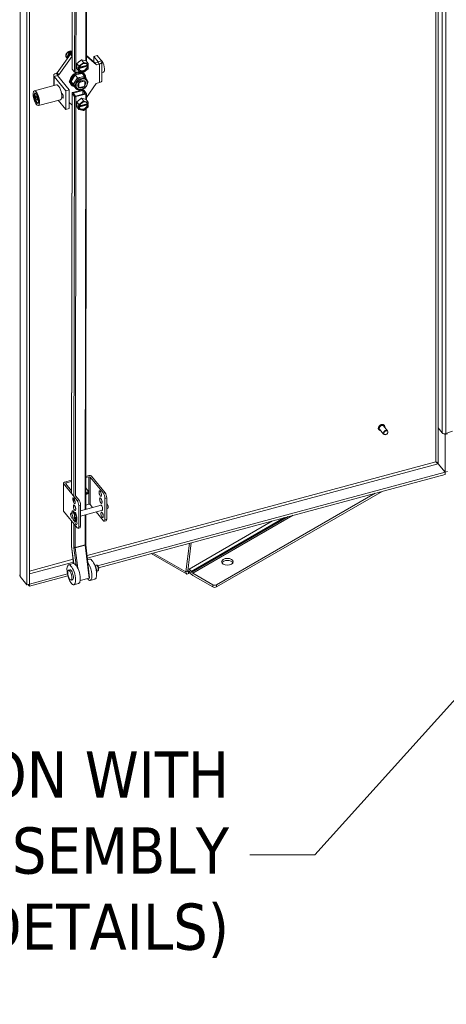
# Model space of a CAD drawing. Header units: inches. Extents: x 15 to 394, y 11 to 241.
# Tile 79 of 83: x 346 to 361, y 162 to 198. Entities that reach past the tile are written whole.
import ezdxf

# ---------------------------------------------------------------- set-up
doc = ezdxf.new("R2010")
doc.units = ezdxf.units.IN
doc.header["$LTSCALE"] = 24
doc.header["$MEASUREMENT"] = 0
doc.layers.get('0').update_dxf_attribs({"lineweight": 0})
for name, color, linetype, lineweight in [('Symbol (ANSI)', 7, 'Continuous', 5), ('Visible (ANSI)', 7, 'Continuous', 5), ('Visible Narrow (ANSI)', 7, 'Continuous', 5)]:
    doc.layers.add(name, color=color, linetype=linetype, lineweight=lineweight)
doc.styles.add('ROMANS', font='tahoma.ttf')
doc.dimstyles.new('Default (ANSI)$7', dxfattribs={"dimscale": 24, "dimtxt": 0.07, "dimasz": 0.098425, "dimexe": 0.125, "dimexo": 0.0625, "dimgap": 0.031496, "dimtad": 0, "dimtih": 1, "dimtoh": 1, "dimrnd": 1e-08, "dimzin": 0, "dimdsep": 46, "dimtxsty": 'ROMANS', "dimblk": 'Filled-1', "dimcen": 0.09, "dimdle": 0.393701, "dimclrd": 256, "dimclre": 256, "dimclrt": 256, "dimadec": 0, "dimazin": 0, "dimtfac": 0.928571, "dimtofl": 0, "dimtmove": 0, "dimatfit": 3, "dimfxl": 0, "dimtolj": 1, "dimtzin": 0, "dimlwd": -1, "dimlwe": -1, "dimarcsym": 0})

# ---------------------------------------------------------------- blocks, each defined once
blk = doc.blocks.new('Filled-1')
at = {"color": 0}
for p, q in [((0, 0), (-1, 0.179)), ((-1, 0.179), (-1, -0.179)), ((-1, 0), (0, 0)), ((-1, -0.179), (0, 0))]:
    blk.add_line(p, q, dxfattribs=at)
at = {"color": 0, "flags": 128}
blk.add_lwpolyline([(-1, -0.179), (0, 0)], dxfattribs=at)
at = {"color": 0}
blk.add_solid([(-1, -0.179), (0, 0), (-1, 0.179), (-1, -0.179)], dxfattribs=at)

msp = doc.modelspace()

# ---------------------------------------------------------------- linework, layer by layer
at = {"layer": 'Visible (ANSI)'}
for p, q in [((361.0587, 183.1043), (361.0587, 216.1725)), ((346.1059, 213.2186), (346.1059, 177.4067)), ((346.197, 213.2431), (346.197, 177.4312)), ((348.2913, 211.1024), (348.2706, 196.4321)), ((347.7702, 210.5887), (347.7498, 196.1559)), ((347.2105, 196.0111), (347.6921, 196.6947)), ((347.2685, 195.9392), (347.7502, 196.6228)), ((347.5221, 196.6323), (347.5961, 196.7676)), ((347.5881, 196.5471), (347.5221, 196.6323)), ((347.5571, 196.5891), (347.5221, 196.6323)), ((347.5406, 196.5727), (347.5431, 196.5696)), ((347.5961, 196.7676), (347.7439, 196.8074)), ((347.631, 196.7243), (347.5961, 196.7676)), ((347.6356, 196.618), (347.6356, 196.6277)), ((347.6451, 196.6379), (347.6538, 196.6402)), ((347.6837, 196.735), (347.6582, 196.7665)), ((347.6757, 196.6714), (347.6757, 196.7068)), ((347.6809, 196.6981), (347.6809, 196.7096)), ((347.682, 196.6947), (347.6874, 196.688)), ((347.6882, 196.7187), (347.6882, 196.7215)), ((347.7506, 196.7104), (347.6921, 196.6947)), ((347.7502, 196.6228), (347.6921, 196.6947)), ((347.6934, 196.695), (347.6934, 196.7104)), ((347.7001, 196.6968), (347.7001, 196.7733)), ((347.7286, 196.7283), (347.7181, 196.7414)), ((347.7507, 196.799), (347.7439, 196.8074)), ((347.7505, 196.6229), (347.7502, 196.6228)), ((348.2708, 196.6247), (348.6317, 196.3046)), ((348.2709, 196.645), (348.5737, 196.3765)), ((348.5419, 196.4047), (348.5422, 196.6122)), ((348.6666, 196.6456), (348.5422, 196.6122)), ((348.5422, 196.6122), (348.698, 196.4192)), ((348.6666, 196.6456), (348.8225, 196.4526)), ((347.9192, 196.178), (347.9195, 196.3549)), ((347.9192, 196.178), (347.9971, 196.0817)), ((347.9195, 196.3549), (348.0895, 196.4889)), ((347.9195, 196.3549), (347.9973, 196.2585)), ((347.9688, 196.186), (347.9689, 196.2243)), ((347.9688, 196.186), (347.9943, 196.1928)), ((347.9986, 196.1492), (347.9688, 196.186)), ((347.9689, 196.2243), (347.9986, 196.1875)), ((347.9986, 196.1875), (347.9987, 196.2469)), ((347.9986, 196.1875), (348.0171, 196.1924)), ((348.3057, 196.253), (348.0028, 196.1718)), ((348.0028, 196.1718), (348.017, 196.1542)), ((348.0082, 196.2642), (348.1593, 196.3833)), ((348.0183, 196.1992), (348.3087, 196.2771)), ((348.0224, 196.2154), (348.3057, 196.2913)), ((348.0895, 196.4889), (348.2593, 196.446)), ((348.0895, 196.4889), (348.1674, 196.3925)), ((348.3289, 196.1636), (348.1777, 196.0445)), ((348.1782, 196.3884), (348.3291, 196.3503)), ((348.2593, 196.446), (348.3372, 196.3496)), ((348.3057, 196.2913), (348.32, 196.2736)), ((348.3199, 196.2354), (348.3057, 196.253)), ((348.3087, 196.2876), (348.3087, 196.2771)), ((348.3087, 196.2771), (348.3384, 196.2403)), ((348.3384, 196.2403), (348.3199, 196.2354)), ((348.32, 196.2736), (348.3385, 196.2786)), ((348.3384, 196.2403), (348.3383, 196.1809)), ((348.3386, 196.3381), (348.3385, 196.2786)), ((348.6909, 196.4079), (348.5737, 196.3765)), ((348.6317, 196.3046), (348.5737, 196.3765)), ((348.7489, 196.3361), (348.6317, 196.3046)), ((348.8358, 195.7401), (348.8367, 196.4154)), ((347.0817, 195.9207), (347.0812, 195.5534)), ((347.5189, 195.3599), (347.096, 195.8836)), ((347.1695, 196.0001), (347.2105, 196.0111)), ((347.2685, 195.9392), (347.2105, 196.0111)), ((347.6433, 195.3933), (347.2204, 195.9169)), ((347.2275, 195.9282), (347.2685, 195.9392)), ((347.8627, 195.9367), (347.7127, 195.702)), ((347.7533, 196.1467), (347.8411, 196.038)), ((348.1244, 195.9873), (347.8627, 195.9367)), ((347.8627, 195.9367), (347.9438, 195.8363)), ((347.9438, 195.8363), (347.8688, 195.7189)), ((348.0439, 196.0685), (347.891, 196.0275)), ((348.0746, 195.8616), (347.9438, 195.8363)), ((347.9985, 196.0897), (347.9986, 196.1492)), ((348.017, 196.1542), (347.9986, 196.1492)), ((348.1588, 196.0394), (348.0079, 196.0775)), ((348.2055, 195.8869), (348.0746, 195.8616)), ((348.1244, 195.9873), (348.2055, 195.8869)), ((348.1907, 195.9784), (348.2057, 195.9598)), ((348.2566, 195.8028), (348.2055, 195.8869)), ((348.2508, 195.8099), (348.2842, 195.7686)), ((348.8362, 196.0302), (348.8929, 196.0454)), ((347.1814, 195.5802), (346.3786, 195.365)), ((347.7083, 195.5888), (347.7233, 195.5702)), ((347.7127, 195.702), (347.8246, 195.518)), ((347.7127, 195.702), (347.7939, 195.6016)), ((347.8688, 195.7189), (347.7939, 195.6016)), ((347.7939, 195.6016), (347.8498, 195.5096)), ((347.8246, 195.518), (347.9057, 195.4176)), ((347.8498, 195.5096), (347.9057, 195.4176)), ((347.8603, 195.4945), (347.8937, 195.4532)), ((347.972, 195.522), (347.9952, 195.4933)), ((347.9884, 195.6467), (347.9955, 195.638)), ((347.9955, 195.638), (347.9952, 195.4933)), ((348.0153, 195.6779), (348.0222, 195.6693)), ((348.022, 195.4763), (348.1825, 195.5194)), ((348.1828, 195.7123), (348.0222, 195.6693)), ((348.1745, 195.7226), (348.1828, 195.7123)), ((348.2005, 195.7066), (348.2095, 195.6954)), ((348.2093, 195.5506), (348.2095, 195.6954)), ((348.6307, 195.6293), (348.2687, 195.1155)), ((348.3173, 195.7029), (348.3136, 195.709)), ((348.3156, 195.7001), (348.3173, 195.7029)), ((348.748, 195.6608), (348.6307, 195.6293)), ((346.4001, 195.2509), (346.4081, 195.2672)), ((346.4322, 195.174), (346.4321, 195.1016)), ((346.4321, 195.1016), (346.4874, 195.1164)), ((346.4321, 195.1016), (346.4645, 195.0253)), ((346.4647, 195.17), (346.4322, 195.174)), ((346.4971, 195.0937), (346.4647, 195.17)), ((346.497, 195.0213), (346.4971, 195.0937)), ((347.3571, 195.2957), (347.3937, 195.2504)), ((347.3635, 195.2622), (347.3695, 195.2638)), ((347.3643, 195.2579), (347.3688, 195.2548)), ((347.3935, 195.1032), (347.3713, 195.1307)), ((347.3813, 195.2517), (347.3906, 195.2542)), ((347.5179, 194.6846), (347.5189, 195.3599)), ((347.6433, 195.3933), (347.5189, 195.3599)), ((347.6424, 194.718), (347.6433, 195.3933)), ((347.7486, 195.2777), (347.7281, 180.7539)), ((347.7521, 195.2685), (347.8399, 195.1598)), ((348.1278, 195.3931), (347.7702, 195.2973)), ((347.7861, 195.2777), (348.1436, 195.3735)), ((347.8739, 195.1689), (347.7861, 195.2777)), ((348.2314, 195.2648), (347.8739, 195.1689)), ((347.8897, 195.1493), (348.2473, 195.2452)), ((347.9057, 195.4176), (347.9283, 195.422)), ((347.9175, 194.956), (348.0875, 195.09)), ((348.0875, 195.09), (348.2574, 195.0471)), ((348.0875, 195.09), (348.1654, 194.9936)), ((348.1436, 195.3735), (348.1434, 195.2412)), ((348.1436, 195.3735), (348.2314, 195.2648)), ((348.1776, 195.3826), (348.2654, 195.2739)), ((348.2689, 195.2647), (348.2686, 195.0332)), ((346.4645, 195.0253), (346.497, 195.034)), ((346.4645, 195.0253), (346.497, 195.0213)), ((346.4854, 194.9327), (346.5005, 194.9226)), ((347.3267, 195.0383), (346.5238, 194.8231)), ((347.5179, 194.6846), (347.249, 195.0175)), ((347.7476, 194.8381), (347.6427, 194.9312)), ((347.748, 194.8382), (347.7476, 194.8381)), ((347.9172, 194.7792), (347.9175, 194.956)), ((347.9172, 194.7792), (347.9951, 194.6828)), ((347.9175, 194.956), (347.9953, 194.8596)), ((347.9669, 194.7871), (347.9669, 194.8254)), ((347.9669, 194.8254), (347.9966, 194.7886)), ((347.9669, 194.7871), (347.9923, 194.794)), ((347.9966, 194.7503), (347.9669, 194.7871)), ((347.9965, 194.6909), (347.9966, 194.7503)), ((347.9966, 194.7886), (347.9967, 194.8481)), ((347.9966, 194.7886), (348.0151, 194.7936)), ((348.0151, 194.7553), (347.9966, 194.7503)), ((348.3037, 194.8542), (348.0008, 194.773)), ((348.0008, 194.773), (348.0151, 194.7553)), ((348.0062, 194.8653), (348.1573, 194.9844)), ((348.0163, 194.8004), (348.3067, 194.8782)), ((348.0205, 194.8165), (348.3038, 194.8924)), ((348.3269, 194.7647), (348.1757, 194.6456)), ((348.1762, 194.9895), (348.3272, 194.9514)), ((348.2574, 195.0471), (348.3352, 194.9508)), ((348.318, 194.8365), (348.3037, 194.8542)), ((348.3038, 194.8924), (348.318, 194.8748)), ((348.3067, 194.8887), (348.3067, 194.8782)), ((348.3067, 194.8782), (348.3364, 194.8414)), ((348.318, 194.8748), (348.3365, 194.8797)), ((348.3364, 194.8414), (348.318, 194.8365)), ((348.3364, 194.8414), (348.3364, 194.782)), ((348.3366, 194.9392), (348.3365, 194.8797)), ((347.6424, 194.718), (347.5179, 194.6846)), ((348.1569, 194.6406), (348.0059, 194.6787)), ((348.2681, 194.7184), (348.2476, 180.1484)), ((358.9014, 183.0421), (358.8993, 183.0446)), ((359.0757, 182.8782), (358.9293, 183.0594)), ((359.2215, 182.996), (359.0751, 183.1772)), ((359.098, 183.2009), (359.0959, 183.2034)), ((361.0587, 183.1043), (361.2034, 182.9251)), ((361.3343, 182.9014), (361.5828, 182.9845)), ((361.3088, 182.862), (361.2827, 182.8942)), ((361.3998, 182.8865), (361.3088, 182.862)), ((361.3088, 181.4996), (361.3088, 182.862)), ((348.6775, 178.0986), (361.3083, 181.4991)), ((361.0635, 181.8021), (361.3083, 181.4991)), ((361.064, 181.8027), (361.3088, 181.4996)), ((361.2125, 181.6189), (361.2107, 181.6199)), ((361.3083, 181.4991), (361.3083, 181.417)), ((361.3088, 181.4996), (361.3998, 181.5242)), ((347.7287, 181.2052), (347.4774, 181.1375)), ((347.5381, 181.1084), (347.7286, 181.1597)), ((348.361, 181.3754), (348.2492, 181.3453)), ((348.2492, 181.2999), (348.3606, 181.3299)), ((348.4104, 181.3194), (348.8866, 180.7298)), ((348.4607, 181.3544), (348.9512, 180.7471)), ((348.7101, 178.0253), (361.3083, 181.417)), ((347.4341, 181.0982), (347.4341, 180.1019)), ((347.4411, 181.0799), (347.9316, 180.4726)), ((347.5199, 181.0797), (347.7281, 180.8219)), ((347.7121, 180.8418), (347.7282, 180.8461)), ((348.2486, 180.9244), (348.3243, 180.8307)), ((348.3328, 180.8086), (348.3328, 180.7504)), ((352.9975, 177.3242), (359.019, 180.8007)), ((347.8836, 180.6295), (347.9962, 180.49)), ((348.2804, 180.7029), (348.2483, 180.6943)), ((348.2484, 180.7525), (348.2804, 180.7611)), ((348.9461, 179.7747), (348.9461, 180.5414)), ((349.0106, 180.5587), (349.0106, 179.7921)), ((358.7705, 180.7338), (352.9975, 177.4007)), ((347.4411, 180.0836), (347.9316, 179.4763)), ((347.7895, 180.0967), (347.7718, 180.092)), ((347.7858, 180.0918), (347.8034, 180.0965)), ((347.7945, 180.018), (347.7858, 180.0918)), ((347.8034, 180.0965), (347.8124, 180.0208)), ((347.991, 179.5176), (347.991, 180.2842)), ((348.0556, 180.3016), (348.0556, 179.5349)), ((348.0556, 180.0967), (348.8084, 180.2993)), ((348.0556, 179.9029), (348.8571, 180.1187)), ((348.3606, 180.3335), (348.2478, 180.3032)), ((348.4104, 180.3231), (348.4972, 180.2156)), ((348.6258, 180.0564), (348.8866, 179.7334)), ((349.0106, 180.16), (349.0519, 180.1711)), ((347.7117, 180.0041), (347.7797, 180.0224)), ((347.7266, 179.7301), (347.7254, 178.8905)), ((347.7604, 179.8234), (347.8284, 179.8417)), ((347.8013, 179.8344), (347.799, 179.8248)), ((347.8112, 180.0309), (347.8534, 180.0422)), ((347.8486, 179.7633), (347.8387, 179.8284)), ((347.8531, 179.8583), (347.8396, 179.8546)), ((347.8618, 179.9976), (347.8475, 179.9122)), ((347.8555, 179.849), (347.8652, 179.8516)), ((347.8564, 179.8331), (347.8663, 179.7681)), ((347.8568, 179.8561), (347.8866, 179.8402)), ((347.8795, 180.0024), (347.8618, 179.9976)), ((347.8934, 179.7107), (347.8758, 179.706)), ((348.2473, 179.9545), (348.2458, 178.8776)), ((348.9878, 179.7298), (348.9232, 179.7125)), ((348.0327, 179.4727), (347.9682, 179.4553)), ((347.7302, 178.8127), (347.8049, 178.1748)), ((348.2471, 178.8562), (348.3871, 177.6611)), ((351.8863, 177.87), (352.0177, 178.9158)), ((352.0813, 178.9329), (351.9526, 177.9083)), ((348.3874, 178.3329), (348.3108, 178.3124)), ((350.6272, 178.5414), (351.9124, 177.7994)), ((347.6196, 177.9329), (347.6706, 177.9466)), ((347.792, 178.1733), (347.622, 178.1277)), ((348.5913, 178.1085), (348.6314, 178.1193)), ((348.6459, 177.9048), (348.686, 177.9155)), ((351.9284, 177.8944), (351.9526, 177.9083)), ((352.0009, 177.8995), (351.9548, 177.9261)), ((351.9638, 177.9975), (352.0009, 177.976)), ((346.1059, 177.4067), (345.8611, 177.7097)), ((346.1975, 177.4309), (347.5775, 177.8024)), ((346.1975, 177.3488), (347.5957, 177.7253)), ((347.7167, 177.5707), (347.7677, 177.5844)), ((348.3651, 177.6457), (348.0445, 177.5597)), ((348.5816, 177.6085), (348.4117, 177.5629)), ((351.8863, 177.87), (351.9284, 177.8944)), ((351.9866, 177.8886), (352.0032, 177.8982)), ((351.9866, 177.8886), (351.9866, 177.8121)), ((351.9866, 177.8121), (352.0455, 177.8461)), ((352.0538, 177.8318), (352.0361, 177.8624)), ((352.083, 177.8895), (352.1006, 177.8588)), ((352.8649, 177.4007), (352.1358, 177.8217)), ((352.1358, 177.7452), (352.8649, 177.3242)), ((346.197, 177.4312), (346.1059, 177.4067)), ((346.1427, 177.4166), (346.1975, 177.3488)), ((346.197, 177.4315), (346.1975, 177.4309)), ((346.1975, 177.4309), (346.1975, 177.3488)), ((347.9862, 177.4489), (347.8162, 177.4033))]:
    msp.add_line(p, q, dxfattribs=at)
for centre, start, end in [((347.6793, 196.7187), 296.38502, 0), ((347.7355, 196.7339), 218.92672, 272.42602)]:
    msp.add_arc(centre, 0.00886, start, end, dxfattribs=at)
for centre, major_axis, ratio, start_param, end_param in [((347.6675, 196.6752), (-0.1269, -0.1025), 0.7399972, 3.5757554, 6.2831853), ((347.67, 196.6721), (-0.1269, -0.1025), 0.7399972, 4.6972814, 5.744479), ((347.67, 196.6721), (-0.1269, -0.1025), 0.7399972, 5.744479, 6.6917969), ((347.5725, 196.5932), (-0.0166, -0.0013), 0.5209706, 0.3423818, 1.9131781), ((347.67, 196.6721), (-0.1269, -0.1025), 0.7399972, 3.6500839, 4.6972814), ((347.6387, 196.7143), (-0.0099, 0.0126), 0.0099218, 4.0455952, 5.6163915), ((347.6481, 196.765), (0.0116, -0.0038), 0.5751286, 0.7234741, 1.7555641), ((347.6465, 196.6266), (0.0115, 0.0093), 0.7399972, 0.5376709, 0.7724922), ((347.6889, 196.7003), (-0.00689, -0.00557), 0.7399972, 5.744479, 6.2831853), ((347.6853, 196.7082), (0.00689, 0.00557), 0.7399972, 5.744479, 7.0186257), ((347.7043, 196.7801), (-0.00321, -0.00988), 0.2870243, 3.9889148, 5.5597112), ((347.7231, 196.7493), (-0.0041, 0.0117), 0.6665317, 1.5196093, 2.0583156), ((347.67, 196.6721), (-0.1269, -0.1025), 0.7399972, 3.5960658, 3.6500839), ((348.0701, 196.3358), (0.1167, 0.0942), 0.7399972, 1.3307175, 1.778113), ((348.1685, 196.2139), (-0.164, -0.1324), 0.7399972, 5.170161, 5.2690523), ((348.1685, 196.2139), (-0.1313, -0.106), 0.7399972, 5.8825448, 8.7454588), ((348.1685, 196.2139), (0.1313, 0.106), 0.7399972, 5.8825448, 8.7454588), ((348.1543, 196.2316), (-0.1313, -0.106), 0.7399972, 0.0910192, 2.4622735), ((348.1685, 196.2139), (-0.164, -0.1324), 0.7399972, 4.1229635, 4.2218548), ((348.1543, 196.2316), (0.1313, 0.106), 0.7399972, 5.8825448, 6.1921661), ((348.1685, 196.2139), (0.164, 0.1324), 0.7399972, 5.170161, 5.2690523), ((348.1685, 196.2139), (0.164, 0.1324), 0.7399972, 6.2173586, 6.3162499), ((348.6846, 196.4156), (0.0148, 0), 0.5769103, 5.1495368, 6.7203331), ((348.6846, 196.4156), (0.1521, -0.0002), 0.5769103, 5.1495368, 6.7203331), ((348.8356, 196.2593), (0.0573, -0.2139), 0.3458014, 0, 2.6948063), ((347.2338, 195.9205), (-0.1521, 0.0002), 0.5769103, 5.1495368, 6.7203331), ((347.2338, 195.9205), (-0.0148, 0), 0.5769103, 5.1495368, 6.7203331), ((347.9495, 195.7836), (0.2412, 0.1948), 0.7399972, 0, 3.1415927), ((347.9645, 195.765), (0.2412, 0.1948), 0.7399972, 5.6726179, 9.9762704), ((347.9745, 195.7527), (-0.2228, -0.18), 0.7399972, 4.6343252, 5.6397097), ((347.7873, 196.1558), (-0.0375, 0.0001), 0.5769103, 0, 0.4371478), ((347.8751, 196.0471), (0.0375, -0.0001), 0.5769103, 3.5787405, 5.1495368), ((348.0556, 195.6522), (-0.1953, -0.1577), 0.7399972, 4.0898199, 5.1370174), ((347.9745, 195.7527), (-0.2228, -0.18), 0.7399972, 3.5871276, 4.5925121), ((348.1685, 196.2139), (-0.164, -0.1324), 0.7399972, 6.2173586, 6.3162499), ((348.0556, 195.6522), (0.1953, 0.1577), 0.7399972, 0, 0.9482272), ((347.9745, 195.7527), (0.2228, 0.18), 0.7399972, 5.825849, 6.6807919), ((348.1685, 196.2139), (0.164, 0.1324), 0.7399972, 4.1229635, 4.2218548), ((347.254, 195.3093), (0.0726, -0.2709), 0.3458014, 0, 3.1415927), ((347.7088, 195.7197), (-0.0517, -0.0417), 0.7399972, 4.8114686, 6.6687611), ((347.6788, 195.7568), (-0.0517, -0.0417), 0.7399972, 0.5060953, 0.8624738), ((347.9745, 195.7527), (-0.2228, -0.18), 0.7399972, 5.6815228, 6.6869072), ((348.0556, 195.6522), (-0.1953, -0.1577), 0.7399972, 5.1370174, 6.184215), ((348.0556, 195.6522), (-0.1953, -0.1577), 0.7399972, 6.184215, 6.2831853), ((348.1024, 195.5943), (-0.1149, -0.0928), 0.7399972, 0.1035212, 0.3873154), ((348.1024, 195.5943), (-0.1149, -0.0928), 0.7399972, 4.8159102, 5.0997043), ((348.1024, 195.5943), (0.1149, 0.0928), 0.7399972, 4.8159102, 5.0997043), ((348.1024, 195.5943), (0.1149, 0.0928), 0.7399972, 0.1035212, 0.3873154), ((348.6837, 195.7403), (0.1521, -0.0002), 0.5769103, 5.1495368, 6.2831853), ((346.4646, 195.0977), (-0.0459, 0.1711), 0.3458014, 5.924227, 9.7837363), ((346.478, 195.1012), (-0.0497, 0.1854), 0.3458014, 0.1724422, 0.3774348), ((347.3504, 195.3351), (0.0206, -0.077), 0.3458014, 6.0447075, 6.6946544), ((347.3584, 195.3373), (0.0229, -0.0856), 0.3458014, 5.9057559, 6.5531934), ((347.3504, 195.3351), (0.0191, -0.0713), 0.3458014, 0, 0.3675318), ((347.3936, 195.1768), (0.0233, -0.087), 0.3458014, 5.6210006, 8.7625932), ((347.7861, 195.2777), (-0.0375, 0.0001), 0.5769103, 5.1495368, 6.7203331), ((347.8739, 195.1689), (-0.0375, 0.0001), 0.5769103, 0.4371478, 2.0079442), ((348.1436, 195.3735), (0.0375, -0.0001), 0.5769103, 0.4371478, 2.0079442), ((348.2314, 195.2648), (0.0375, -0.0001), 0.5769103, 5.1495368, 6.7203331), ((346.478, 195.1012), (0.0497, -0.1854), 0.3458014, 5.9057505, 6.1107431), ((348.0681, 194.9369), (0.1167, 0.0942), 0.7399972, 1.3307175, 1.778113), ((348.1665, 194.815), (-0.164, -0.1324), 0.7399972, 5.170161, 5.2690523), ((348.1665, 194.815), (0.1313, 0.106), 0.7399972, 5.8825448, 8.7454588), ((348.1665, 194.815), (-0.1313, -0.106), 0.7399972, 5.8825448, 8.7454588), ((348.1523, 194.8327), (-0.1313, -0.106), 0.7399972, 0.0910192, 2.4622735), ((348.1665, 194.815), (-0.164, -0.1324), 0.7399972, 4.1229635, 4.2218548), ((348.1523, 194.8327), (0.1313, 0.106), 0.7399972, 5.8825448, 6.1921661), ((348.1665, 194.815), (0.164, 0.1324), 0.7399972, 5.170161, 5.2690523), ((348.1665, 194.815), (0.164, 0.1324), 0.7399972, 6.2173586, 6.3162499), ((348.1665, 194.815), (-0.164, -0.1324), 0.7399972, 6.2173586, 6.3162499), ((348.1665, 194.815), (0.164, 0.1324), 0.7399972, 4.1229635, 4.2218548), ((359.0022, 183.1183), (-0.0729, -0.0589), 0.7399972, 3.1415927, 6.2831853), ((361.2877, 182.9478), (0.093, 0), 0.5773503, 3.57948, 5.2375427), ((347.5091, 181.0982), (-0.075, 0), 0.5773503, 5.1487213, 6.7195176), ((348.3764, 181.3103), (-0.0375, 0), 0.5773503, 3.577925, 5.1487213), ((348.3927, 181.3361), (0.075, 0), 0.5773503, 0.4363323, 2.0071286), ((347.5539, 181.0888), (-0.0375, 0), 0.5773503, 5.1487213, 6.7195176), ((348.242, 180.8086), (0.0907, 0), 0.5773503, 5.1487213, 6.7195176), ((347.9316, 180.3578), (0.0366, -0.1358), 0.3450664, 0.908242, 2.4790383), ((347.9962, 180.3752), (-0.0366, 0.1358), 0.3450664, 4.0498346, 5.6206309), ((348.242, 180.7504), (0.0907, 0), 0.5773503, 5.1487213, 6.2831853), ((348.8395, 180.7348), (0.027, -0.1001), 0.3450664, 4.3485475, 5.0762305), ((348.8601, 180.4797), (0.027, -0.1001), 0.3450664, 4.3485475, 5.0762305), ((348.8866, 180.6149), (0.0366, -0.1358), 0.3450664, 0.908242, 2.4790383), ((348.9512, 180.6323), (-0.0366, 0.1358), 0.3450664, 4.0498346, 5.6206309), ((347.5091, 180.1019), (-0.075, 0), 0.5773503, 0, 0.4363323), ((347.8238, 179.899), (-0.052, 0.193), 0.3450664, 6.0877114, 7.1416296), ((347.8415, 179.9037), (-0.052, 0.193), 0.3450664, 6.0877114, 6.2831853), ((347.8628, 179.9479), (-0.027, 0.1001), 0.3450664, 4.6976915, 6.7287886), ((348.3764, 180.3139), (0.0375, 0), 0.5773503, 0.4363323, 2.0071286), ((348.8178, 180.205), (-0.027, 0.1001), 0.3450664, 2.6959894, 6.7287886), ((349.0275, 180.2615), (0.0243, -0.0903), 0.3450664, 0, 2.9209554), ((347.8238, 179.899), (0.052, -0.193), 0.3450664, 4.9988867, 8.2951431), ((347.804, 179.9321), (0.0243, -0.0903), 0.3450664, 0, 3.1415927), ((347.7915, 179.8393), (0.0049, -0.0181), 0.3450664, 5.1085297, 6.8423614), ((347.8312, 179.9394), (-0.0243, 0.0903), 0.3450664, 4.9229187, 6.1482137), ((347.8312, 179.9394), (-0.0218, 0.0811), 0.3450664, 4.8691948, 6.1793404), ((347.8238, 179.8364), (-0.0097, 0.0362), 0.3450664, 4.3989005, 4.8782883), ((347.8864, 179.689), (0.027, -0.1001), 0.3450664, 4.3584272, 8.1424998), ((347.8536, 179.8774), (0.0058, -0.0217), 0.3450664, 4.8942449, 5.9696968), ((347.8561, 179.7594), (0.0049, -0.0181), 0.3450664, 4.3989005, 6.2111109), ((347.8415, 179.8411), (0.0097, -0.0362), 0.3450664, 1.2573078, 1.940339), ((347.8312, 179.9394), (0.0243, -0.0903), 0.3450664, 6.196742, 6.5138153), ((347.8312, 179.9394), (0.0218, -0.0811), 0.3450664, 0, 0.0336009), ((347.8135, 179.9346), (0.0519, -0.1926), 0.3450664, 6.2111109, 7.0668597), ((347.8864, 179.689), (-0.027, 0.1001), 0.3450664, 5.551809, 6.1843451), ((347.8737, 179.7641), (0.0049, -0.0181), 0.3450664, 4.3989005, 5.8127103), ((347.8415, 179.9037), (0.052, -0.193), 0.3450664, 0, 2.0119578), ((347.8893, 179.8224), (-0.0049, 0.0181), 0.3450664, 3.925267, 5.9696968), ((347.951, 179.7064), (0.027, -0.1001), 0.3450664, 4.4414927, 5.0762305), ((348.906, 179.9635), (0.027, -0.1001), 0.3450664, 4.3485475, 5.0762305), ((348.8866, 179.8482), (0.0366, -0.1358), 0.3450664, 5.6206309, 7.1914273), ((348.9512, 179.8656), (0.0366, -0.1358), 0.3450664, 0, 0.908242), ((347.9316, 179.5911), (0.0366, -0.1358), 0.3450664, 5.6206309, 7.1914273), ((347.9962, 179.6085), (0.0366, -0.1358), 0.3450664, 0, 0.908242), ((348.4845, 177.9707), (-0.0971, 0.3622), 0.3458014, 3.1415927, 6.2831853), ((353.3953, 178.1662), (0.2109, 0), 0.5773503, 0.3196873, 2.8219054), ((347.7191, 177.7655), (0.0485, -0.1811), 0.3458014, 0, 3.1415927), ((347.8891, 177.8111), (-0.0971, 0.3622), 0.3458014, 3.1415927, 6.2831853), ((348.3146, 177.9251), (0.0971, -0.3622), 0.3458014, 5.5676553, 8.7236112), ((348.5576, 177.9903), (-0.0546, 0.2037), 0.3458014, 3.6919637, 5.7328143), ((348.544, 177.9866), (-0.0546, 0.2037), 0.3458014, 4.1720885, 5.2526895), ((352.0009, 177.8421), (-0.082, 0.1421), 0.5773503, 4.712389, 5.4977871), ((348.3498, 177.6567), (0.0372, 0.0044), 0.3657272, 5.0930572, 6.2831853), ((352.0009, 177.8421), (-0.0352, 0.0609), 0.5773503, 4.712389, 5.452904), ((352.1358, 177.8791), (-0.082, 0.1421), 0.5773503, 1.5707963, 2.3561945), ((352.1358, 177.8791), (-0.0352, 0.0609), 0.5773503, 1.5707963, 2.3561945), ((352.9312, 177.439), (-0.0938, 0), 0.5773503, 0.7853982, 2.3561945), ((352.9312, 177.3625), (0.0938, 0), 0.5773503, 3.9269908, 5.4977871)]:
    msp.add_ellipse(centre, major_axis=major_axis, ratio=ratio, start_param=start_param, end_param=end_param, dxfattribs=at)
for centre, major_axis, ratio in [((346.4512, 195.0941), (0.0726, -0.2709), 0.3458014), ((346.4512, 195.0941), (0.0505, -0.1882), 0.3458014), ((359.1486, 182.9371), (-0.0729, -0.0589), 0.7399972), ((359.1536, 182.931), (-0.0638, -0.0515), 0.7399972), ((348.7749, 180.7175), (0.027, -0.1001), 0.3450664), ((347.8199, 180.4603), (0.027, -0.1001), 0.3450664), ((348.7955, 180.4623), (0.027, -0.1001), 0.3450664), ((347.8405, 180.2052), (0.027, -0.1001), 0.3450664), ((348.8415, 179.9461), (0.027, -0.1001), 0.3450664), ((347.7361, 179.9138), (0.0243, -0.0903), 0.3450664), ((353.3953, 178.2428), (-0.2109, 0), 0.5773503), ((347.7191, 177.7655), (0.0971, -0.3622), 0.3458014), ((347.6681, 177.7518), (-0.0485, 0.1811), 0.3458014)]:
    msp.add_ellipse(centre, major_axis=major_axis, ratio=ratio, dxfattribs=at)
for points, knots in [([(347.6113, 196.6381), (347.6087, 196.6323), (347.6065, 196.6264), (347.6033, 196.6146), (347.6022, 196.6088), (347.6011, 196.5975), (347.6011, 196.592), (347.6022, 196.5814), (347.6032, 196.5763), (347.6048, 196.5714), (347.6049, 196.5712), (347.605, 196.571)], [2.70270954, 2.70270954, 2.70270954, 2.70270954, 2.87791345, 2.87791345, 3.05369963, 3.05369963, 3.22948581, 3.22948581, 3.40527199, 3.40527199, 3.41293424, 3.41293424, 3.41293424, 3.41293424]), ([(347.6833, 196.7108), (347.6782, 196.7083), (347.6733, 196.7055), (347.6636, 196.6993), (347.659, 196.696), (347.65, 196.6888), (347.6457, 196.685), (347.6376, 196.6769), (347.6337, 196.6727), (347.6267, 196.6639), (347.6234, 196.6594), (347.6204, 196.6548)], [1.81747657, 1.81747657, 1.81747657, 1.81747657, 1.9607534, 1.9607534, 2.10403023, 2.10403023, 2.24730707, 2.24730707, 2.3905839, 2.3905839, 2.53386073, 2.53386073, 2.53386073, 2.53386073]), ([(347.6356, 196.6277), (347.6356, 196.6281), (347.6356, 196.6287), (347.636, 196.6299), (347.6363, 196.6306), (347.637, 196.6319), (347.6375, 196.6326), (347.6386, 196.6339), (347.6392, 196.6345), (347.6406, 196.6357), (347.6414, 196.6362), (347.6429, 196.6371), (347.6437, 196.6375), (347.6446, 196.6378), (347.6449, 196.6378), (347.6451, 196.6379)], [3.1415927, 3.1415927, 3.1415927, 3.1415927, 3.4204858, 3.4204858, 3.6639045, 3.6639045, 3.9050316, 3.9050316, 4.1494086, 4.1494086, 4.395732, 4.395732, 4.6406927, 4.6406927, 4.712389, 4.712389, 4.712389, 4.712389]), ([(347.6359, 196.6168), (347.6359, 196.6168), (347.6358, 196.6168), (347.6358, 196.6169), (347.6358, 196.617), (347.6357, 196.6171), (347.6357, 196.6172), (347.6356, 196.6174), (347.6356, 196.6175), (347.6356, 196.6177), (347.6356, 196.6179), (347.6356, 196.618)], [2.60288632, 2.60288632, 2.60288632, 2.60288632, 2.71062759, 2.71062759, 2.81836886, 2.81836886, 2.92611012, 2.92611012, 3.03385139, 3.03385139, 3.14159265, 3.14159265, 3.14159265, 3.14159265]), ([(347.6837, 196.735), (347.6844, 196.7341), (347.685, 196.7333), (347.6859, 196.7316), (347.6863, 196.7307), (347.6869, 196.7289), (347.6872, 196.728), (347.6877, 196.7262), (347.6879, 196.7253), (347.6881, 196.7234), (347.6882, 196.7225), (347.6882, 196.7215)], [4.712389, 4.712389, 4.712389, 4.712389, 5.0265482, 5.0265482, 5.3407075, 5.3407075, 5.6548668, 5.6548668, 5.969026, 5.969026, 6.2831853, 6.2831853, 6.2831853, 6.2831853]), ([(347.7506, 196.7246), (347.7505, 196.7246), (347.7504, 196.7246), (347.7456, 196.7251), (347.7408, 196.7252), (347.7359, 196.725)], [1.17746304, 1.17746304, 1.17746304, 1.17746304, 1.1808393, 1.1808393, 1.32411609, 1.32411609, 1.32411609, 1.32411609]), ([(347.8937, 195.4532), (347.9062, 195.4377), (347.9219, 195.4248), (347.9579, 195.4052), (347.9784, 195.3986), (348.0228, 195.3923), (348.0468, 195.3928), (348.0955, 195.4012), (348.1204, 195.4092), (348.1682, 195.4317), (348.1911, 195.4462), (348.2328, 195.4805), (348.2515, 195.5002), (348.2827, 195.5428), (348.2953, 195.5657), (348.3128, 195.6125), (348.3178, 195.6364), (348.3194, 195.6824), (348.3161, 195.7045), (348.303, 195.7408), (348.2947, 195.7556), (348.2842, 195.7686)], [2.1933654, 2.1933654, 2.1933654, 2.1933654, 2.4907611, 2.4907611, 2.7964829, 2.7964829, 3.1169132, 3.1169132, 3.4455341, 3.4455341, 3.7761617, 3.7761617, 4.1069584, 4.1069584, 4.4375398, 4.4375398, 4.7657981, 4.7657981, 5.0848269, 5.0848269, 5.3349581, 5.3349581, 5.3349581, 5.3349581]), ([(348.2079, 195.6987), (348.2005, 195.7078), (348.191, 195.7151), (348.1688, 195.7254), (348.1562, 195.7285), (348.1296, 195.7301), (348.1157, 195.7288), (348.0876, 195.7221), (348.0734, 195.7168), (348.0462, 195.7025), (348.0332, 195.6936), (348.0096, 195.6731), (347.999, 195.6616), (347.9814, 195.6371), (347.9743, 195.6241), (347.9644, 195.5981), (347.9616, 195.5851), (347.96, 195.5602), (347.9615, 195.5483), (347.9679, 195.5285), (347.9724, 195.5203), (347.9782, 195.5131)], [5.3349581, 5.3349581, 5.3349581, 5.3349581, 5.6852141, 5.6852141, 6.0173276, 6.0173276, 6.3324015, 6.3324015, 6.6426441, 6.6426441, 6.952299, 6.952299, 7.2619978, 7.2619978, 7.5716739, 7.5716739, 7.8826259, 7.8826259, 8.2007787, 8.2007787, 8.4765507, 8.4765507, 8.4765507, 8.4765507]), ([(358.8993, 183.0446), (358.893, 183.0524), (358.8884, 183.0615), (358.8828, 183.0814), (358.8819, 183.0923), (358.8839, 183.1148), (358.8869, 183.1265), (358.8966, 183.1495), (358.9033, 183.1607), (358.9196, 183.1816), (358.9293, 183.1913), (358.9506, 183.208), (358.9622, 183.215), (358.9864, 183.2257), (358.9988, 183.2294), (359.0234, 183.2331), (359.0355, 183.2331), (359.0579, 183.2292), (359.0682, 183.2254), (359.0844, 183.2154), (359.0907, 183.2099), (359.0959, 183.2034)], [5.744479, 5.744479, 5.744479, 5.744479, 6.0526875, 6.0526875, 6.3658036, 6.3658036, 6.6865693, 6.6865693, 7.010948, 7.010948, 7.3360859, 7.3360859, 7.6612673, 7.6612673, 7.9863771, 7.9863771, 8.3105053, 8.3105053, 8.6303694, 8.6303694, 8.8860716, 8.8860716, 8.8860716, 8.8860716]), ([(358.9669, 183.0129), (358.9613, 183.013), (358.9558, 183.0135), (358.9394, 183.0163), (358.9291, 183.0201), (358.9129, 183.0301), (358.9066, 183.0356), (358.9014, 183.0421)], [5.01714814, 5.01714814, 5.01714814, 5.01714814, 5.16891262, 5.16891262, 5.48877676, 5.48877676, 5.74447898, 5.74447898, 5.74447898, 5.74447898]), ([(359.098, 183.2009), (359.1043, 183.1931), (359.1089, 183.184), (359.1145, 183.1641), (359.1154, 183.1532), (359.114, 183.1383), (359.1135, 183.1345), (359.1127, 183.1307)], [2.60288632, 2.60288632, 2.60288632, 2.60288632, 2.91109485, 2.91109485, 3.22421096, 3.22421096, 3.33021716, 3.33021716, 3.33021716, 3.33021716]), ([(360.9705, 181.8793), (360.9945, 181.8721), (361.0247, 181.8563), (361.0451, 181.8329), (361.0531, 181.8237), (361.0596, 181.8135), (361.064, 181.8027)], [0, 0, 0, 0, 1.1271971, 1.1271971, 1.1271971, 1.5707963, 1.5707963, 1.5707963, 1.5707963]), ([(360.9705, 181.8793), (360.9857, 181.8618), (361.0077, 181.8363), (361.0329, 181.8187), (361.0428, 181.8117), (361.0532, 181.806), (361.0635, 181.8021)], [0, 0, 0, 0, 1.1271971, 1.1271971, 1.1271971, 1.5707963, 1.5707963, 1.5707963, 1.5707963]), ([(347.7254, 178.8905), (347.7254, 178.8856), (347.7255, 178.8806), (347.7257, 178.8706), (347.7259, 178.8655), (347.7264, 178.8552), (347.7267, 178.85), (347.7275, 178.8395), (347.728, 178.8342), (347.729, 178.8235), (347.7296, 178.8181), (347.7302, 178.8127)], [1.57079633, 1.57079633, 1.57079633, 1.57079633, 1.6231562, 1.6231562, 1.67551608, 1.67551608, 1.72787596, 1.72787596, 1.78023584, 1.78023584, 1.83259571, 1.83259571, 1.83259571, 1.83259571]), ([(348.2458, 178.8776), (348.2458, 178.8763), (348.2458, 178.875), (348.2458, 178.8723), (348.2459, 178.8709), (348.246, 178.8681), (348.2461, 178.8667), (348.2463, 178.8638), (348.2465, 178.8623), (348.2467, 178.8593), (348.2469, 178.8577), (348.2471, 178.8562)], [1.57079633, 1.57079633, 1.57079633, 1.57079633, 1.6231562, 1.6231562, 1.67551608, 1.67551608, 1.72787596, 1.72787596, 1.78023584, 1.78023584, 1.83259571, 1.83259571, 1.83259571, 1.83259571]), ([(348.686, 177.9155), (348.6904, 177.9167), (348.6945, 177.9188), (348.7017, 177.9243), (348.7046, 177.9278), (348.7104, 177.9368), (348.7125, 177.9425), (348.7163, 177.9578), (348.717, 177.968), (348.7165, 177.989), (348.7153, 177.9996), (348.7114, 178.0207), (348.7089, 178.031), (348.7027, 178.0509), (348.699, 178.0605), (348.6906, 178.0786), (348.6859, 178.087), (348.6748, 178.1025), (348.6685, 178.1095), (348.6568, 178.1164), (348.6535, 178.118), (348.6446, 178.1205), (348.6386, 178.1209), (348.6323, 178.1195), (348.6318, 178.1194), (348.6314, 178.1193)], [2.1008168, 2.1008168, 2.1008168, 2.1008168, 2.242566, 2.242566, 2.4063459, 2.4063459, 2.6571824, 2.6571824, 3.0663442, 3.0663442, 3.439163, 3.439163, 3.7895208, 3.7895208, 4.1376122, 4.1376122, 4.4985969, 4.4985969, 4.900954, 4.900954, 5.0402216, 5.0402216, 5.2278682, 5.2278682, 5.2424094, 5.2424094, 5.2424094, 5.2424094]), ([(351.9526, 177.9083), (351.9488, 177.8889), (351.9566, 177.8767), (351.9697, 177.8793), (351.9748, 177.8804), (351.9807, 177.8835), (351.9866, 177.8886)], [0, 0, 0, 0, 1.1271971, 1.1271971, 1.1271971, 1.5707963, 1.5707963, 1.5707963, 1.5707963]), ([(351.8863, 177.87), (351.8832, 177.831), (351.8973, 177.8024), (351.9221, 177.7953), (351.9401, 177.7902), (351.9633, 177.7961), (351.9866, 177.8121)], [0, 0, 0, 0, 0.9120227, 0.9120227, 0.9120227, 1.5707963, 1.5707963, 1.5707963, 1.5707963])]:
    msp.add_open_spline(points, degree=3, knots=knots, dxfattribs=at)
for points in [[(347.6204, 196.6548), (347.617, 196.6493), (347.6139, 196.6438), (347.6114, 196.6382)], [(360.9706, 181.8793), (360.9711, 181.8786), (360.9717, 181.878), (360.9722, 181.8773)], [(345.8611, 177.7097), (345.8506, 177.728), (345.8454, 177.7476), (345.8454, 177.7672)]]:
    msp.add_open_spline(points, degree=3, dxfattribs=at)
for points in [[(347.9973, 196.2585), (348.0028, 196.2614), (348.0082, 196.2642)], [(347.9987, 196.2469), (347.998, 196.2526), (347.9973, 196.2585)], [(348.1593, 196.3833), (348.1633, 196.3878), (348.1674, 196.3925)], [(348.1674, 196.3925), (348.1729, 196.3904), (348.1782, 196.3884)], [(348.3369, 196.1728), (348.3329, 196.1681), (348.3289, 196.1636)], [(348.3291, 196.3503), (348.3331, 196.3499), (348.3372, 196.3496)], [(348.3383, 196.1809), (348.3377, 196.1768), (348.3369, 196.1728)], [(348.3372, 196.3496), (348.3379, 196.3437), (348.3386, 196.3381)], [(347.9971, 196.0817), (347.9978, 196.0857), (347.9985, 196.0897)], [(348.0079, 196.0775), (348.0026, 196.0795), (347.9971, 196.0817)], [(348.1669, 196.0388), (348.1628, 196.0391), (348.1588, 196.0394)], [(348.1777, 196.0445), (348.1724, 196.0416), (348.1669, 196.0388)], [(347.9953, 194.8596), (348.0009, 194.8625), (348.0062, 194.8653)], [(347.9967, 194.8481), (347.9961, 194.8537), (347.9953, 194.8596)], [(348.1573, 194.9844), (348.1613, 194.9889), (348.1654, 194.9936)], [(348.1654, 194.9936), (348.1709, 194.9915), (348.1762, 194.9895)], [(348.3349, 194.7739), (348.3309, 194.7692), (348.3269, 194.7647)], [(348.3272, 194.9514), (348.3312, 194.951), (348.3352, 194.9508)], [(348.3364, 194.782), (348.3357, 194.778), (348.3349, 194.7739)], [(348.3352, 194.9508), (348.3359, 194.9449), (348.3366, 194.9392)], [(347.9951, 194.6828), (347.9958, 194.6869), (347.9965, 194.6909)], [(348.0059, 194.6787), (348.0006, 194.6807), (347.9951, 194.6828)], [(348.1649, 194.6399), (348.1608, 194.6402), (348.1569, 194.6406)], [(348.1757, 194.6456), (348.1704, 194.6428), (348.1649, 194.6399)]]:
    msp.add_rational_spline(points, [1, 1.00039648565, 1], degree=2, dxfattribs=at)
at = {"layer": 'Visible Narrow (ANSI)'}
for p, q in [((360.9705, 181.8793), (360.9705, 217.2209)), ((361.2034, 182.9251), (361.2034, 215.9932)), ((361.3343, 182.9014), (361.3343, 215.9561)), ((345.8611, 213.5216), (345.8611, 177.7097)), ((348.2697, 211.0966), (348.249, 196.4486)), ((347.7533, 196.1467), (347.7737, 210.5843)), ((347.8615, 210.4756), (347.8411, 196.038)), ((347.891, 196.0275), (347.9113, 210.414)), ((347.631, 196.7243), (347.5571, 196.5891)), ((347.5571, 196.5891), (347.5888, 196.5481)), ((347.607, 196.6372), (347.5788, 196.5855)), ((347.5788, 196.5855), (347.5978, 196.5609)), ((347.645, 196.7066), (347.6167, 196.6549)), ((347.6305, 196.6134), (347.6305, 196.623)), ((347.6768, 196.7367), (347.631, 196.7243)), ((347.6392, 196.6195), (347.6356, 196.624)), ((347.6831, 196.7169), (347.645, 196.7066)), ((347.6465, 196.6418), (347.6569, 196.6446)), ((347.6468, 196.6384), (347.6498, 196.6346)), ((347.6481, 196.7722), (347.7043, 196.7873)), ((347.6768, 196.7367), (347.6481, 196.7722)), ((347.6612, 196.7628), (347.7001, 196.7733)), ((347.6706, 196.6641), (347.6706, 196.7038)), ((347.6809, 196.6981), (347.6882, 196.6891)), ((347.6831, 196.7141), (347.6831, 196.7169)), ((347.6934, 196.7104), (347.6891, 196.7156)), ((347.7001, 196.7733), (347.725, 196.7424)), ((347.7043, 196.7873), (347.733, 196.7518)), ((347.7275, 196.7317), (347.715, 196.7472)), ((347.715, 196.7008), (347.715, 196.7472)), ((347.7268, 196.7306), (347.7268, 196.704)), ((347.7275, 196.7345), (347.7275, 196.7317)), ((347.7507, 196.7565), (347.733, 196.7518)), ((347.7506, 196.7351), (347.7393, 196.732)), ((347.7393, 196.732), (347.7393, 196.7292)), ((348.6909, 196.4079), (348.7489, 196.3361)), ((348.698, 196.4192), (348.8225, 196.4526)), ((348.698, 196.412), (348.698, 196.4192)), ((348.748, 195.6608), (348.7489, 196.3361)), ((347.0955, 195.5572), (347.096, 195.8836)), ((347.096, 195.8836), (347.2204, 195.9169)), ((347.1695, 196.0001), (347.2275, 195.9282)), ((347.2275, 195.9081), (347.2275, 195.9282)), ((347.4305, 195.1132), (347.3935, 195.1032)), ((347.7316, 180.7448), (347.7521, 195.2685)), ((347.8399, 195.1598), (347.8194, 180.6361)), ((347.8692, 180.6256), (347.8897, 195.1493)), ((348.2473, 195.2452), (348.247, 195.0497)), ((348.2465, 194.7014), (348.2259, 180.1425)), ((361.064, 183.0977), (361.064, 181.8027)), ((348.2928, 178.4662), (360.9705, 181.8793)), ((361.0635, 181.8021), (348.3044, 178.3671)), ((361.125, 181.7271), (361.1233, 181.7281)), ((348.3606, 181.3299), (348.3606, 180.3335)), ((348.4104, 180.3231), (348.4104, 181.3194)), ((347.4411, 180.0836), (347.4411, 181.0799)), ((347.5381, 181.0572), (347.5381, 181.1084)), ((347.8192, 180.5458), (347.819, 180.4071)), ((347.9962, 180.49), (347.9316, 180.4726)), ((348.2804, 180.7611), (348.2804, 180.7029)), ((348.9512, 180.7471), (348.8866, 180.7298)), ((348.9461, 180.5414), (349.0106, 180.5587)), ((347.8189, 180.3), (347.8188, 180.2113)), ((347.8686, 180.1713), (347.8686, 180.2352)), ((347.991, 180.2842), (348.0556, 180.3016)), ((347.7289, 178.8814), (347.7301, 179.7258)), ((347.8387, 179.8284), (347.8564, 179.8331)), ((347.8486, 179.7633), (347.8663, 179.7681)), ((347.8605, 179.7412), (347.8701, 179.7438)), ((348.2256, 179.9487), (348.2241, 178.858)), ((349.0106, 179.7921), (348.9461, 179.7747)), ((355.036, 179.7284), (352.0009, 177.976)), ((355.4708, 179.8454), (352.083, 177.8895)), ((355.6033, 179.8811), (352.1006, 177.8588)), ((355.7896, 179.9313), (352.1358, 177.8217)), ((347.8179, 179.6171), (347.8167, 178.7727)), ((347.8666, 178.7621), (347.8677, 179.5555)), ((348.0556, 179.5349), (347.991, 179.5176)), ((347.8076, 178.1747), (347.7334, 178.8079)), ((347.8183, 178.7469), (347.8925, 178.1136)), ((348.2241, 178.858), (347.8666, 178.7621)), ((348.2252, 178.8408), (347.8676, 178.7449)), ((347.9535, 178.012), (347.8676, 178.7449)), ((348.2252, 178.8408), (348.3651, 177.6457)), ((346.197, 177.9019), (347.7867, 178.3299)), ((350.6928, 178.5591), (351.8863, 177.87)), ((347.7983, 178.2308), (346.197, 177.7997)), ((351.9526, 177.9083), (351.9866, 177.8886)), ((352.8649, 177.4007), (352.8649, 177.3242)), ((352.9975, 177.3242), (352.9975, 177.4007))]:
    msp.add_line(p, q, dxfattribs=at)
for centre, major_axis, ratio, start_param, end_param in [((347.7112, 196.6211), (-0.0988, -0.0798), 0.7399972, 5.3050105, 6.0094429), ((347.6033, 196.6418), (0.00806, -0.00369), 0.3756796, 5.3584078, 6.2830873), ((347.7112, 196.6211), (-0.0988, -0.0798), 0.7399972, 4.4203629, 5.1367506), ((347.613, 196.6595), (0.00746, -0.00477), 0.2769393, 5.4041369, 6.2832394), ((347.6465, 196.6274), (0.0138, 0.0111), 0.7399972, 1.03209, 2.6028863), ((347.6267, 196.6277), (0.00886, 0), 0.5773503, 5.1487284, 6.2831853), ((347.6267, 196.618), (0.00886, 0), 0.5773503, 5.1487284, 6.2831853), ((347.6465, 196.6177), (-0.0138, -0.0111), 0.7399972, 5.744479, 6.1028227), ((347.6428, 196.6223), (-0.00689, -0.00557), 0.7399972, 0, 0.1726985), ((347.6428, 196.6465), (0.0023, -0.00855), 0.3450664, 0, 0.9082349), ((347.6768, 196.7294), (0.00689, 0.00557), 0.7399972, 0, 1.03209), ((347.6768, 196.7246), (-0.0038, 0.0143), 0.3450664, 4.0498346, 5.6206309), ((347.6793, 196.7215), (0.00886, 0), 0.5773503, 5.1487213, 6.2831853), ((347.6793, 196.7187), (0.00886, 0), 0.5773503, 5.1487213, 6.2831853), ((347.6793, 196.7187), (0.00394, -0.00794), 0.1936398, 0, 0.854547), ((347.733, 196.7445), (-0.00689, -0.00557), 0.7399972, 4.1736827, 5.7444792), ((347.725, 196.7376), (0.00154, -0.0057), 0.3450664, 0.908242, 2.4790383), ((347.7355, 196.7366), (-0.00886, 0), 0.5773503, 0.4363321, 2.0071286), ((347.7355, 196.7339), (-0.00886, 0), 0.5773503, 0.4363323, 2.0071286), ((347.7355, 196.7339), (-0.00689, -0.00557), 0.7399972, 5.7444788, 6.2831853), ((347.733, 196.7397), (0.0038, -0.0143), 0.3450664, 0.908242, 2.4790383), ((347.7355, 196.7339), (0.00037, -0.00885), 0.4756015, 0, 0.9995546), ((347.7112, 196.6211), (-0.0988, -0.0798), 0.7399972, 3.8238052, 3.9270024), ((348.089, 195.6109), (0.1953, 0.1577), 0.7399972, 0, 3.1415927), ((348.093, 195.6059), (-0.1149, -0.0928), 0.7399972, 0, 0.1035212), ((348.093, 195.6059), (-0.1149, -0.0928), 0.7399972, 0.6204456, 1.4411874), ((348.093, 195.6059), (0.1149, 0.0928), 0.7399972, 5.2278423, 6.2831853), ((358.9976, 183.124), (-0.0983, -0.0794), 0.7399972, 3.1415927, 6.2831853), ((358.9997, 183.1215), (-0.0983, -0.0794), 0.7399972, 3.1415927, 6.2831853), ((359.0022, 183.1183), (-0.0936, -0.0756), 0.7399972, 2.4635726, 6.9612053), ((347.7629, 178.8905), (-0.0375, 0.0001), 0.5769103, 0, 0.4371478), ((347.8643, 178.7138), (-0.0829, 0.3093), 0.3458014, 0.9086116, 1.170411), ((347.7674, 178.8171), (-0.0372, -0.0044), 0.3657272, 0, 0.3806682), ((347.8507, 178.7818), (-0.0375, 0.0001), 0.5769103, 0.4371478, 2.0079442), ((347.8643, 178.7138), (0.0291, -0.1087), 0.3458014, 4.0502043, 4.3120037), ((347.8523, 178.756), (-0.0372, -0.0044), 0.3657272, 0.3806682, 1.9514646), ((347.8983, 178.7229), (-0.0194, 0.0724), 0.3458014, 0.9086116, 1.170411), ((348.2083, 178.8776), (0.0375, -0.0001), 0.5769103, 5.1495368, 6.2831853), ((348.2558, 178.8187), (0.0194, -0.0724), 0.3458014, 4.0502043, 4.3120037), ((348.2098, 178.8518), (0.0372, 0.0044), 0.3657272, 5.0930572, 6.2831853), ((348.6587, 178.0174), (-0.0273, 0.1019), 0.3458014, 3.1415927, 6.2831853)]:
    msp.add_ellipse(centre, major_axis=major_axis, ratio=ratio, start_param=start_param, end_param=end_param, dxfattribs=at)
for major_axis in [(0.1763, 0.1424), (0.1263, 0.102)]:
    msp.add_ellipse((348.0993, 195.5982), major_axis=major_axis, ratio=0.7399972, dxfattribs=at)
msp.add_open_spline([(347.6167, 196.6549), (347.6152, 196.653), (347.6139, 196.6511), (347.6127, 196.6492), (347.6115, 196.6473), (347.6104, 196.6453), (347.6094, 196.6433), (347.6085, 196.6413), (347.6077, 196.6392), (347.607, 196.6372)], degree=3, knots=[0, 0, 0, 0, 0.3333333, 0.3333333, 0.3333333, 0.6666667, 0.6666667, 0.6666667, 1, 1, 1, 1], dxfattribs=at)

# ---------------------------------------------------------------- texts
at = {"layer": 'Symbol (ANSI)', "insert": (353.4578, 167.5914), "char_height": 1.68, "width": 40.826451, "attachment_point": 6, "line_spacing_factor": 0.987884, "style": 'ROMANS'}
msp.add_mtext('{\\fTahoma|b0|i0;REMOVABLE MULLION WITH\\P\\fTahoma|b0|i0;DISCONNECT LATCH CATCH ASSEMBLY\\P\\fTahoma|b0|i0;(SEE HWDHFW500003 FOR DETAILS)}', dxfattribs=at)

# ---------------------------------------------------------------- leaders
at = {"layer": 'Symbol (ANSI)'}
msp.add_leader([(362.5387, 200.9046), (371.7446, 184.4014), (356.5759, 167.5914), (354.2137, 167.5914)], dimstyle='Default (ANSI)$7', override={"dimtad": 0}, dxfattribs=at)

doc.saveas('drawing.dxf')
